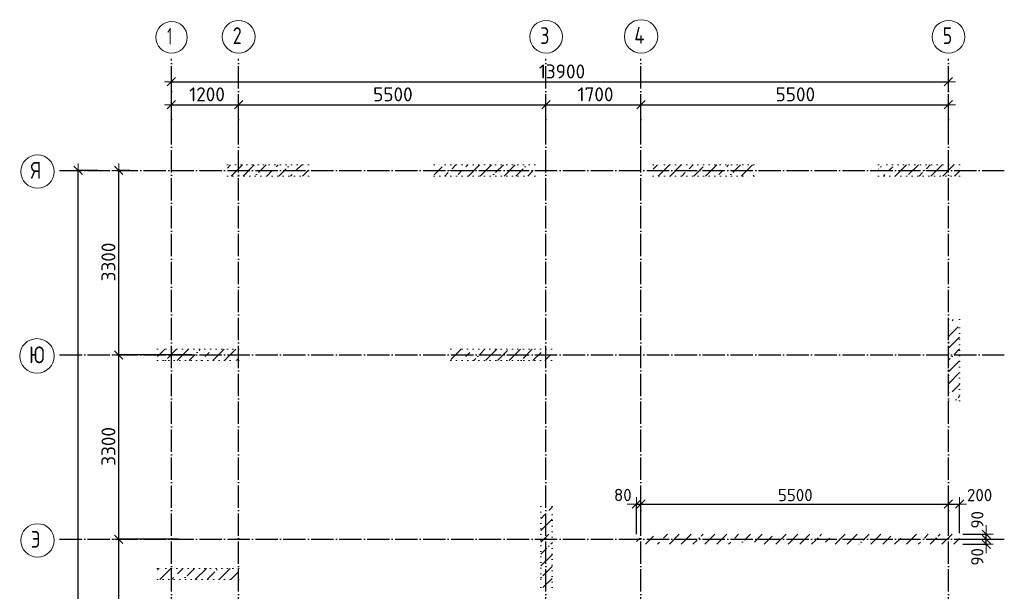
# Model space of a CAD drawing. Header units: millimetres. Extents: x -2725 to 73478, y 45740 to 74643.
# Tile 8 of 15: x -2715 to 14900, y 60249 to 70478. Entities that reach past the tile are written whole.
import ezdxf

# ---------------------------------------------------------------- set-up
doc = ezdxf.new("R2010")
doc.units = ezdxf.units.MM
doc.header["$PDMODE"] = 65
for name, pattern in [('______11', [500, 400, -50, 0, -50]), ('______3', [500, 400, -100]), ('______5', [1100, 800, -100, 100, -100]), ('______9', [100, 0, -100])]:
    doc.linetypes.add(name, pattern=pattern)
for name, color, linetype, lineweight in [('Балка_ общее', 7, '______3', 13), ('Колонна (1)', 7, 'Continuous', 35), ('Колонна (2)', 7, 'Continuous', 35), ('Размерная линия_ общее', 7, 'Continuous', 13), ('Стена_ общее', 7, 'Continuous', 35)]:
    doc.layers.add(name, color=color, linetype=linetype, lineweight=lineweight)
doc.layers.add('Осевая линия_ общее', color=7, linetype='______5', lineweight=13, true_color=0xa0a0a0)
doc.styles.add('ISOCPEUR', font='ISOCPEUR')
doc.dimstyles.new('DIMSTYLE_2', dxfattribs={"dimtxt": 250, "dimasz": 250, "dimexe": 0, "dimexo": 0, "dimgap": 125, "dimtad": 2, "dimdec": 0, "dimrnd": 5, "dimzin": 12, "dimdsep": 46, "dimtxsty": 'ISOCPEUR', "dimblk1": 'ALL_ML_STRICH', "dimblk2": 'ALL_ML_STRICH', "dimsah": 1, "dimcen": 0, "dimclrd": 7, "dimclre": 256, "dimclrt": 7, "dimadec": 0, "dimazin": 0, "dimtfac": 1, "dimtdec": 0, "dimtix": 1, "dimtmove": 2, "dimatfit": 3, "dimfxl": 0, "dimtzin": 0, "dimlwd": 0, "dimlwe": -3, "dimarcsym": 0})
doc.dimstyles.new('DIMSTYLE_3', dxfattribs={"dimtxt": 250, "dimasz": 250, "dimexe": 0, "dimexo": 0, "dimgap": 125, "dimtad": 2, "dimdec": 0, "dimrnd": 5, "dimzin": 12, "dimdsep": 46, "dimtxsty": 'ISOCPEUR', "dimblk1": 'ALL_ML_STRICH', "dimblk2": 'ALL_ML_STRICH', "dimsah": 1, "dimcen": 0, "dimclrd": 7, "dimclre": 256, "dimclrt": 7, "dimadec": 0, "dimazin": 0, "dimtfac": 1, "dimtdec": 0, "dimtix": 1, "dimtmove": 2, "dimatfit": 3, "dimfxl": 0, "dimtzin": 0, "dimlwd": 0, "dimlwe": -3, "dimarcsym": 0})
doc.dimstyles.new('DIMSTYLE_6', dxfattribs={"dimtxt": 220, "dimasz": 250, "dimexe": 0, "dimexo": 0, "dimgap": 110, "dimtad": 2, "dimdec": 0, "dimrnd": 5, "dimzin": 12, "dimdsep": 46, "dimtxsty": 'ISOCPEUR', "dimblk1": 'ALL_ML_STRICH', "dimblk2": 'ALL_ML_STRICH', "dimsah": 1, "dimcen": 0, "dimclrd": 7, "dimclre": 256, "dimclrt": 7, "dimadec": 0, "dimazin": 0, "dimtfac": 1, "dimtdec": 0, "dimtix": 1, "dimtmove": 2, "dimatfit": 3, "dimfxl": 0, "dimtzin": 0, "dimlwd": 0, "dimlwe": -3, "dimarcsym": 0})
doc.dimstyles.new('DIMSTYLE_9', dxfattribs={"dimtxt": 220, "dimasz": 250, "dimexe": 0, "dimexo": 0, "dimgap": 110, "dimtad": 2, "dimdec": 0, "dimrnd": 5, "dimzin": 12, "dimdsep": 46, "dimtxsty": 'ISOCPEUR', "dimblk1": 'ALL_ML_STRICH', "dimblk2": 'ALL_ML_STRICH', "dimsah": 1, "dimcen": 0, "dimclrd": 7, "dimclre": 256, "dimclrt": 7, "dimadec": 0, "dimazin": 0, "dimtfac": 1, "dimtdec": 0, "dimtix": 1, "dimtmove": 2, "dimatfit": 3, "dimfxl": 0, "dimtvp": 1.2, "dimtzin": 0, "dimlwd": 0, "dimlwe": -3, "dimarcsym": 0})
pattern_1 = [(45, (0, 0), (-212.132, 212.132), [400, -50, 0, -50]), (45, (-106.07, 106.07), (-212.132, 212.132), [800, -100, 100, -100])]

# ---------------------------------------------------------------- blocks, each defined once
blk = doc.blocks.new('ALL_ML_STRICH')
at = {"color": 0, "linetype": 'ByBlock', "lineweight": -2}
for p, q in [((-1, 0), (0.5, 0)), ((-0.3, -0.3), (0.3, 0.3)), ((0, -0.5), (0, 0.5))]:
    blk.add_line(p, q, dxfattribs=at)
blk = doc.blocks.new('*D3')
at = {"layer": 'DEFPOINTS', "color": 7, "linetype": 'Continuous', "lineweight": 13, "transparency": 33554687}
for p in [(0, 69367), (13900, 69206), (0, 69000)]:
    blk.add_point(p, dxfattribs=at)
at = {"layer": 'Балка_ общее', "color": 251, "linetype": 'Continuous', "lineweight": -2, "true_color": 0x656565, "transparency": 33554687}
for p, q in [((0, 69010), (0, 69367)), ((13900, 69196), (13900, 69367))]:
    blk.add_line(p, q, dxfattribs=at)
at = {"layer": 'Балка_ общее', "color": 7, "linetype": 'Continuous', "lineweight": -2, "transparency": 33554687}
blk.add_line((0, 69367), (13900, 69367), dxfattribs=at)
at = {"layer": 'Балка_ общее', "color": 7, "linetype": 'Continuous', "lineweight": 13, "transparency": 33554687, "xscale": 250, "yscale": 250, "zscale": 250, "rotation": 180}
blk.add_blockref('ALL_ML_STRICH', (0, 69367), dxfattribs=at)
at = {"layer": 'Балка_ общее', "color": 7, "linetype": 'Continuous', "lineweight": 13, "transparency": 33554687, "xscale": 250, "yscale": 250, "zscale": 250}
blk.add_blockref('ALL_ML_STRICH', (13900, 69367), dxfattribs=at)
at = {"layer": 'Балка_ общее', "color": 7, "linetype": 'Continuous', "lineweight": 13, "transparency": 33554687, "insert": (6987, 69552), "char_height": 250, "width": 1250, "attachment_point": 5, "style": 'ISOCPEUR'}
blk.add_mtext('\\A1;{13900}', dxfattribs=at)
blk = doc.blocks.new('*D4')
at = {"layer": 'DEFPOINTS', "color": 7, "linetype": 'Continuous', "lineweight": 13, "transparency": 33554687}
for p in [(0, 68957), (1200, 68528), (0, 68360)]:
    blk.add_point(p, dxfattribs=at)
at = {"layer": 'Балка_ общее', "color": 251, "linetype": 'Continuous', "lineweight": -2, "true_color": 0x656565, "transparency": 33554687}
for p, q in [((0, 68370), (0, 68957)), ((1200, 68538), (1200, 68957))]:
    blk.add_line(p, q, dxfattribs=at)
at = {"layer": 'Балка_ общее', "color": 7, "linetype": 'Continuous', "lineweight": -2, "transparency": 33554687}
blk.add_line((0, 68957), (1200, 68957), dxfattribs=at)
at = {"layer": 'Балка_ общее', "color": 7, "linetype": 'Continuous', "lineweight": 13, "transparency": 33554687, "xscale": 250, "yscale": 250, "zscale": 250, "rotation": 180}
blk.add_blockref('ALL_ML_STRICH', (0, 68957), dxfattribs=at)
at = {"layer": 'Балка_ общее', "color": 7, "linetype": 'Continuous', "lineweight": 13, "transparency": 33554687, "xscale": 250, "yscale": 250, "zscale": 250}
blk.add_blockref('ALL_ML_STRICH', (1200, 68957), dxfattribs=at)
at = {"layer": 'Балка_ общее', "color": 7, "linetype": 'Continuous', "lineweight": 13, "transparency": 33554687, "insert": (637, 69142), "char_height": 250, "width": 1000, "attachment_point": 5, "style": 'ISOCPEUR'}
blk.add_mtext('\\A1;{1200}', dxfattribs=at)
blk = doc.blocks.new('*D5')
at = {"layer": 'DEFPOINTS', "color": 7, "linetype": 'Continuous', "lineweight": 13, "transparency": 33554687}
for p in [(1200, 68957), (1200, 68528), (6700, 68569)]:
    blk.add_point(p, dxfattribs=at)
at = {"layer": 'Балка_ общее', "color": 251, "linetype": 'Continuous', "lineweight": -2, "true_color": 0x656565, "transparency": 33554687}
for p, q in [((1200, 68538), (1200, 68957)), ((6700, 68559), (6700, 68957))]:
    blk.add_line(p, q, dxfattribs=at)
at = {"layer": 'Балка_ общее', "color": 7, "linetype": 'Continuous', "lineweight": -2, "transparency": 33554687}
blk.add_line((1200, 68957), (6700, 68957), dxfattribs=at)
at = {"layer": 'Балка_ общее', "color": 7, "linetype": 'Continuous', "lineweight": 13, "transparency": 33554687, "xscale": 250, "yscale": 250, "zscale": 250, "rotation": 180}
blk.add_blockref('ALL_ML_STRICH', (1200, 68957), dxfattribs=at)
at = {"layer": 'Балка_ общее', "color": 7, "linetype": 'Continuous', "lineweight": 13, "transparency": 33554687, "xscale": 250, "yscale": 250, "zscale": 250}
blk.add_blockref('ALL_ML_STRICH', (6700, 68957), dxfattribs=at)
at = {"layer": 'Балка_ общее', "color": 7, "linetype": 'Continuous', "lineweight": 13, "transparency": 33554687, "insert": (3962, 69142), "char_height": 250, "width": 1000, "attachment_point": 5, "style": 'ISOCPEUR'}
blk.add_mtext('\\A1;{5500}', dxfattribs=at)
blk = doc.blocks.new('*D6')
at = {"layer": 'DEFPOINTS', "color": 7, "linetype": 'Continuous', "lineweight": 13, "transparency": 33554687}
for p in [(6700, 68957), (6700, 68569), (8400, 68528)]:
    blk.add_point(p, dxfattribs=at)
at = {"layer": 'Балка_ общее', "color": 251, "linetype": 'Continuous', "lineweight": -2, "true_color": 0x656565, "transparency": 33554687}
for p, q in [((6700, 68559), (6700, 68957)), ((8400, 68538), (8400, 68957))]:
    blk.add_line(p, q, dxfattribs=at)
at = {"layer": 'Балка_ общее', "color": 7, "linetype": 'Continuous', "lineweight": -2, "transparency": 33554687}
blk.add_line((6700, 68957), (8400, 68957), dxfattribs=at)
at = {"layer": 'Балка_ общее', "color": 7, "linetype": 'Continuous', "lineweight": 13, "transparency": 33554687, "xscale": 250, "yscale": 250, "zscale": 250, "rotation": 180}
blk.add_blockref('ALL_ML_STRICH', (6700, 68957), dxfattribs=at)
at = {"layer": 'Балка_ общее', "color": 7, "linetype": 'Continuous', "lineweight": 13, "transparency": 33554687, "xscale": 250, "yscale": 250, "zscale": 250}
blk.add_blockref('ALL_ML_STRICH', (8400, 68957), dxfattribs=at)
at = {"layer": 'Балка_ общее', "color": 7, "linetype": 'Continuous', "lineweight": 13, "transparency": 33554687, "insert": (7587, 69142), "char_height": 250, "width": 1000, "attachment_point": 5, "style": 'ISOCPEUR'}
blk.add_mtext('\\A1;{1700}', dxfattribs=at)
blk = doc.blocks.new('*D7')
at = {"layer": 'DEFPOINTS', "color": 7, "linetype": 'Continuous', "lineweight": 13, "transparency": 33554687}
for p in [(8400, 68957), (8400, 68528), (13900, 68486)]:
    blk.add_point(p, dxfattribs=at)
at = {"layer": 'Балка_ общее', "color": 251, "linetype": 'Continuous', "lineweight": -2, "true_color": 0x656565, "transparency": 33554687}
for p, q in [((8400, 68538), (8400, 68957)), ((13900, 68496), (13900, 68957))]:
    blk.add_line(p, q, dxfattribs=at)
at = {"layer": 'Балка_ общее', "color": 7, "linetype": 'Continuous', "lineweight": -2, "transparency": 33554687}
blk.add_line((8400, 68957), (13900, 68957), dxfattribs=at)
at = {"layer": 'Балка_ общее', "color": 7, "linetype": 'Continuous', "lineweight": 13, "transparency": 33554687, "xscale": 250, "yscale": 250, "zscale": 250, "rotation": 180}
blk.add_blockref('ALL_ML_STRICH', (8400, 68957), dxfattribs=at)
at = {"layer": 'Балка_ общее', "color": 7, "linetype": 'Continuous', "lineweight": 13, "transparency": 33554687, "xscale": 250, "yscale": 250, "zscale": 250}
blk.add_blockref('ALL_ML_STRICH', (13900, 68957), dxfattribs=at)
at = {"layer": 'Балка_ общее', "color": 7, "linetype": 'Continuous', "lineweight": 13, "transparency": 33554687, "insert": (11162, 69142), "char_height": 250, "width": 1000, "attachment_point": 5, "style": 'ISOCPEUR'}
blk.add_mtext('\\A1;{5500}', dxfattribs=at)
blk = doc.blocks.new('*D20')
at = {"layer": 'DEFPOINTS', "color": 7, "linetype": 'Continuous', "lineweight": 13, "transparency": 33554687}
for p in [(-1306, 67780), (-1920, 46740), (-1669, 46740)]:
    blk.add_point(p, dxfattribs=at)
at = {"layer": 'Балка_ общее', "color": 251, "linetype": 'Continuous', "lineweight": -2, "true_color": 0x656565, "transparency": 33554687}
for p, q in [((-1316, 67780), (-1669, 67780)), ((-1910, 46740), (-1669, 46740))]:
    blk.add_line(p, q, dxfattribs=at)
at = {"layer": 'Балка_ общее', "color": 7, "linetype": 'Continuous', "lineweight": -2, "transparency": 33554687}
blk.add_line((-1669, 46740), (-1669, 67780), dxfattribs=at)
at = {"layer": 'Балка_ общее', "color": 7, "linetype": 'Continuous', "lineweight": 13, "transparency": 33554687, "xscale": 250, "yscale": 250, "zscale": 250}
for p, rotation in [((-1669, 67780), 90), ((-1669, 46740), 270)]:
    blk.add_blockref('ALL_ML_STRICH', p, dxfattribs=dict(at, rotation=rotation))
at = {"layer": 'Балка_ общее', "color": 7, "linetype": 'Continuous', "lineweight": 13, "transparency": 33554687, "insert": (-1819, 57285), "char_height": 250, "width": 1250, "attachment_point": 5, "rotation": 90, "style": 'ISOCPEUR'}
blk.add_mtext('\\A1;{21040}', dxfattribs=at)
blk = doc.blocks.new('*D24')
at = {"layer": 'DEFPOINTS', "color": 7, "linetype": 'Continuous', "lineweight": 13, "transparency": 33554687}
for p in [(134, 61180), (-943, 57260), (44, 57260)]:
    blk.add_point(p, dxfattribs=at)
at = {"layer": 'Балка_ общее', "color": 251, "linetype": 'Continuous', "lineweight": -2, "true_color": 0x656565, "transparency": 33554687}
for p, q in [((124, 61180), (-943, 61180)), ((34, 57260), (-943, 57260))]:
    blk.add_line(p, q, dxfattribs=at)
at = {"layer": 'Балка_ общее', "color": 7, "linetype": 'Continuous', "lineweight": -2, "transparency": 33554687}
blk.add_line((-943, 57260), (-943, 61180), dxfattribs=at)
at = {"layer": 'Балка_ общее', "color": 7, "linetype": 'Continuous', "lineweight": 13, "transparency": 33554687, "xscale": 250, "yscale": 250, "zscale": 250}
for p, rotation in [((-943, 61180), 90), ((-943, 57260), 270)]:
    blk.add_blockref('ALL_ML_STRICH', p, dxfattribs=dict(at, rotation=rotation))
at = {"layer": 'Балка_ общее', "color": 7, "linetype": 'Continuous', "lineweight": 13, "transparency": 33554687, "insert": (-1128, 59232), "char_height": 250, "width": 1000, "attachment_point": 5, "rotation": 90, "style": 'ISOCPEUR'}
blk.add_mtext('\\A1;{3920}', dxfattribs=at)
blk = doc.blocks.new('*D25')
at = {"layer": 'DEFPOINTS', "color": 7, "linetype": 'Continuous', "lineweight": 13, "transparency": 33554687}
for p in [(377, 64480), (-943, 61180), (134, 61180)]:
    blk.add_point(p, dxfattribs=at)
at = {"layer": 'Балка_ общее', "color": 251, "linetype": 'Continuous', "lineweight": -2, "true_color": 0x656565, "transparency": 33554687}
for p, q in [((367, 64480), (-943, 64480)), ((124, 61180), (-943, 61180))]:
    blk.add_line(p, q, dxfattribs=at)
at = {"layer": 'Балка_ общее', "color": 7, "linetype": 'Continuous', "lineweight": -2, "transparency": 33554687}
blk.add_line((-943, 61180), (-943, 64480), dxfattribs=at)
at = {"layer": 'Балка_ общее', "color": 7, "linetype": 'Continuous', "lineweight": 13, "transparency": 33554687, "xscale": 250, "yscale": 250, "zscale": 250}
for p, rotation in [((-943, 64480), 90), ((-943, 61180), 270)]:
    blk.add_blockref('ALL_ML_STRICH', p, dxfattribs=dict(at, rotation=rotation))
at = {"layer": 'Балка_ общее', "color": 7, "linetype": 'Continuous', "lineweight": 13, "transparency": 33554687, "insert": (-1128, 62842), "char_height": 250, "width": 1000, "attachment_point": 5, "rotation": 90, "style": 'ISOCPEUR'}
blk.add_mtext('\\A1;{3300}', dxfattribs=at)
blk = doc.blocks.new('*D26')
at = {"layer": 'DEFPOINTS', "color": 7, "linetype": 'Continuous', "lineweight": 13, "transparency": 33554687}
for p in [(-736, 67780), (-943, 64480), (377, 64480)]:
    blk.add_point(p, dxfattribs=at)
at = {"layer": 'Балка_ общее', "color": 251, "linetype": 'Continuous', "lineweight": -2, "true_color": 0x656565, "transparency": 33554687}
for p, q in [((-746, 67780), (-943, 67780)), ((367, 64480), (-943, 64480))]:
    blk.add_line(p, q, dxfattribs=at)
at = {"layer": 'Балка_ общее', "color": 7, "linetype": 'Continuous', "lineweight": -2, "transparency": 33554687}
blk.add_line((-943, 64480), (-943, 67780), dxfattribs=at)
at = {"layer": 'Балка_ общее', "color": 7, "linetype": 'Continuous', "lineweight": 13, "transparency": 33554687, "xscale": 250, "yscale": 250, "zscale": 250}
for p, rotation in [((-943, 67780), 90), ((-943, 64480), 270)]:
    blk.add_blockref('ALL_ML_STRICH', p, dxfattribs=dict(at, rotation=rotation))
at = {"layer": 'Балка_ общее', "color": 7, "linetype": 'Continuous', "lineweight": 13, "transparency": 33554687, "insert": (-1128, 66142), "char_height": 250, "width": 1000, "attachment_point": 5, "rotation": 90, "style": 'ISOCPEUR'}
blk.add_mtext('\\A1;{3300}', dxfattribs=at)
blk = doc.blocks.new('*D136')
at = {"layer": 'DEFPOINTS', "color": 7, "linetype": 'Continuous', "lineweight": 13, "transparency": 33554687}
for p in [(14140, 61180), (14140, 61090), (14576, 61090)]:
    blk.add_point(p, dxfattribs=at)
at = {"layer": 'Размерная линия_ общее', "color": 253, "linetype": 'Continuous', "lineweight": -2, "true_color": 0xa0a0a0, "transparency": 33554687}
for p, q in [((14160, 61180), (14576, 61180)), ((14160, 61090), (14576, 61090))]:
    blk.add_line(p, q, dxfattribs=at)
at = {"layer": 'Размерная линия_ общее', "color": 7, "linetype": 'Continuous', "lineweight": -2, "transparency": 33554687}
blk.add_line((14576, 61090), (14576, 61180), dxfattribs=at)
at = {"layer": 'Размерная линия_ общее', "color": 7, "linetype": 'Continuous', "lineweight": 13, "transparency": 33554687, "xscale": 250, "yscale": 250, "zscale": 250}
for p, rotation in [((14576, 61090), 270), ((14576, 61180), 90)]:
    blk.add_blockref('ALL_ML_STRICH', p, dxfattribs=dict(at, rotation=rotation))
at = {"layer": 'Размерная линия_ общее', "color": 7, "linetype": 'Continuous', "lineweight": 13, "transparency": 33554687, "insert": (14417, 60866), "char_height": 220, "width": 440, "attachment_point": 5, "rotation": 90, "style": 'ISOCPEUR'}
blk.add_mtext('\\A1;{90}', dxfattribs=at)
blk = doc.blocks.new('*D137')
at = {"layer": 'DEFPOINTS', "color": 7, "linetype": 'Continuous', "lineweight": 13, "transparency": 33554687}
for p in [(14140, 61270), (14140, 61180), (14576, 61180)]:
    blk.add_point(p, dxfattribs=at)
at = {"layer": 'Размерная линия_ общее', "color": 253, "linetype": 'Continuous', "lineweight": -2, "true_color": 0xa0a0a0, "transparency": 33554687}
for p, q in [((14160, 61270), (14576, 61270)), ((14160, 61180), (14576, 61180))]:
    blk.add_line(p, q, dxfattribs=at)
at = {"layer": 'Размерная линия_ общее', "color": 7, "linetype": 'Continuous', "lineweight": -2, "transparency": 33554687}
blk.add_line((14576, 61180), (14576, 61270), dxfattribs=at)
at = {"layer": 'Размерная линия_ общее', "color": 7, "linetype": 'Continuous', "lineweight": 13, "transparency": 33554687, "xscale": 250, "yscale": 250, "zscale": 250}
for p, rotation in [((14576, 61180), 270), ((14576, 61270), 90)]:
    blk.add_blockref('ALL_ML_STRICH', p, dxfattribs=dict(at, rotation=rotation))
at = {"layer": 'Размерная линия_ общее', "color": 7, "linetype": 'Continuous', "lineweight": 13, "transparency": 33554687, "insert": (14417, 61529), "char_height": 220, "width": 440, "attachment_point": 5, "rotation": 90, "style": 'ISOCPEUR'}
blk.add_mtext('\\A1;{90}', dxfattribs=at)
blk = doc.blocks.new('*D146')
at = {"layer": 'DEFPOINTS', "color": 7, "linetype": 'Continuous', "lineweight": 13, "transparency": 33554687}
for p in [(8320, 61811), (8320, 61250), (8400, 61250)]:
    blk.add_point(p, dxfattribs=at)
at = {"layer": 'Размерная линия_ общее', "color": 253, "linetype": 'Continuous', "lineweight": -2, "true_color": 0xa0a0a0, "transparency": 33554687}
for p, q in [((8320, 61270), (8320, 61811)), ((8400, 61270), (8400, 61811))]:
    blk.add_line(p, q, dxfattribs=at)
at = {"layer": 'Размерная линия_ общее', "color": 7, "linetype": 'Continuous', "lineweight": -2, "transparency": 33554687}
blk.add_line((8320, 61811), (8400, 61811), dxfattribs=at)
at = {"layer": 'Размерная линия_ общее', "color": 7, "linetype": 'Continuous', "lineweight": 13, "transparency": 33554687, "xscale": 250, "yscale": 250, "zscale": 250}
blk.add_blockref('ALL_ML_STRICH', (8400, 61811), dxfattribs=at)
at = {"layer": 'Размерная линия_ общее', "color": 7, "linetype": 'Continuous', "lineweight": 13, "transparency": 33554687, "xscale": 250, "yscale": 250, "zscale": 250, "rotation": 180}
blk.add_blockref('ALL_ML_STRICH', (8320, 61811), dxfattribs=at)
at = {"layer": 'Размерная линия_ общее', "color": 7, "linetype": 'Continuous', "lineweight": 13, "transparency": 33554687, "insert": (8075, 61973), "char_height": 220, "width": 440, "attachment_point": 5, "style": 'ISOCPEUR'}
blk.add_mtext('\\A1;{80}', dxfattribs=at)
blk = doc.blocks.new('*D147')
at = {"layer": 'DEFPOINTS', "color": 7, "linetype": 'Continuous', "lineweight": 13, "transparency": 33554687}
for p in [(8400, 61811), (8400, 61250), (13900, 61270)]:
    blk.add_point(p, dxfattribs=at)
at = {"layer": 'Размерная линия_ общее', "color": 253, "linetype": 'Continuous', "lineweight": -2, "true_color": 0xa0a0a0, "transparency": 33554687}
for p, q in [((8400, 61270), (8400, 61811)), ((13900, 61290), (13900, 61811))]:
    blk.add_line(p, q, dxfattribs=at)
at = {"layer": 'Размерная линия_ общее', "color": 7, "linetype": 'Continuous', "lineweight": -2, "transparency": 33554687}
blk.add_line((8400, 61811), (13900, 61811), dxfattribs=at)
at = {"layer": 'Размерная линия_ общее', "color": 7, "linetype": 'Continuous', "lineweight": 13, "transparency": 33554687, "xscale": 250, "yscale": 250, "zscale": 250, "rotation": 180}
blk.add_blockref('ALL_ML_STRICH', (8400, 61811), dxfattribs=at)
at = {"layer": 'Размерная линия_ общее', "color": 7, "linetype": 'Continuous', "lineweight": 13, "transparency": 33554687, "xscale": 250, "yscale": 250, "zscale": 250}
blk.add_blockref('ALL_ML_STRICH', (13900, 61811), dxfattribs=at)
at = {"layer": 'Размерная линия_ общее', "color": 7, "linetype": 'Continuous', "lineweight": 13, "transparency": 33554687, "insert": (11161, 61971), "char_height": 220, "width": 880, "attachment_point": 5, "style": 'ISOCPEUR'}
blk.add_mtext('\\A1;{5500}', dxfattribs=at)
blk = doc.blocks.new('*D148')
at = {"layer": 'DEFPOINTS', "color": 7, "linetype": 'Continuous', "lineweight": 13, "transparency": 33554687}
for p in [(13900, 61811), (13900, 61270), (14100, 61270)]:
    blk.add_point(p, dxfattribs=at)
at = {"layer": 'Размерная линия_ общее', "color": 253, "linetype": 'Continuous', "lineweight": -2, "true_color": 0xa0a0a0, "transparency": 33554687}
for p, q in [((13900, 61290), (13900, 61811)), ((14100, 61290), (14100, 61811))]:
    blk.add_line(p, q, dxfattribs=at)
at = {"layer": 'Размерная линия_ общее', "color": 7, "linetype": 'Continuous', "lineweight": -2, "transparency": 33554687}
blk.add_line((13900, 61811), (14100, 61811), dxfattribs=at)
at = {"layer": 'Размерная линия_ общее', "color": 7, "linetype": 'Continuous', "lineweight": 13, "transparency": 33554687, "xscale": 250, "yscale": 250, "zscale": 250, "rotation": 180}
blk.add_blockref('ALL_ML_STRICH', (13900, 61811), dxfattribs=at)
at = {"layer": 'Размерная линия_ общее', "color": 7, "linetype": 'Continuous', "lineweight": 13, "transparency": 33554687, "xscale": 250, "yscale": 250, "zscale": 250}
blk.add_blockref('ALL_ML_STRICH', (14100, 61811), dxfattribs=at)
at = {"layer": 'Размерная линия_ общее', "color": 7, "linetype": 'Continuous', "lineweight": 13, "transparency": 33554687, "insert": (14458, 61971), "char_height": 220, "width": 660, "attachment_point": 5, "style": 'ISOCPEUR'}
blk.add_mtext('\\A1;{200}', dxfattribs=at)

msp = doc.modelspace()

# ---------------------------------------------------------------- hatches: boundary and pattern name
at = {"layer": 'Колонна (1)', "lineweight": 18, "transparency": 33554687}
h = msp.add_hatch(dxfattribs=at)
h.set_pattern_fill('__________539', color=256, scale=100, style=0, pattern_type=2)
h.set_pattern_definition(pattern_1)
h.paths.add_polyline_path([(2450, 67880), (1000, 67880), (1000, 67680), (2450, 67680)], flags=0)
h = msp.add_hatch(dxfattribs=at)
h.set_pattern_fill('__________539', color=256, scale=100, style=0, pattern_type=2)
h.set_pattern_definition(pattern_1)
h.paths.add_polyline_path([(6500, 67880), (4700, 67880), (4700, 67680), (6500, 67680)], flags=0)
h = msp.add_hatch(dxfattribs=at)
h.set_pattern_fill('__________539', color=256, scale=100, style=0, pattern_type=2)
h.set_pattern_definition(pattern_1)
h.paths.add_polyline_path([(10420, 67880), (8620, 67880), (8620, 67680), (10420, 67680)], flags=0)
h = msp.add_hatch(dxfattribs=at)
h.set_pattern_fill('__________539', color=256, scale=100, style=0, pattern_type=2)
h.set_pattern_definition(pattern_1)
h.paths.add_polyline_path([(14100, 67880), (12650, 67880), (12650, 67680), (14100, 67680)], flags=0)
h = msp.add_hatch(dxfattribs=at)
h.set_pattern_fill('__________539', color=256, scale=100, style=0, pattern_type=2)
h.set_pattern_definition(pattern_1)
h.paths.add_polyline_path([(14100, 63660), (14100, 65110), (13900, 65110), (13900, 63660)], flags=0)
h = msp.add_hatch(dxfattribs=at)
h.set_pattern_fill('__________539', color=256, scale=100, style=0, pattern_type=2)
h.set_pattern_definition(pattern_1)
h.paths.add_polyline_path([(1200, 64580), (-250, 64580), (-250, 64380), (1200, 64380)], flags=0)
h = msp.add_hatch(dxfattribs=at)
h.set_pattern_fill('__________539', color=256, scale=100, style=0, pattern_type=2)
h.set_pattern_definition(pattern_1)
h.paths.add_polyline_path([(6800, 64580), (5000, 64580), (5000, 64380), (6800, 64380)], flags=0)
h = msp.add_hatch(dxfattribs=at)
h.set_pattern_fill('__________539', color=256, scale=100, style=0, pattern_type=2)
h.set_pattern_definition(pattern_1)
h.paths.add_polyline_path([(1200, 60660), (-250, 60660), (-250, 60460), (1200, 60460)], flags=0)
at = {"layer": 'Колонна (2)', "lineweight": 18, "transparency": 33554687}
h = msp.add_hatch(dxfattribs=at)
h.set_pattern_fill('__________539', color=256, scale=100, style=0, pattern_type=2)
h.set_pattern_definition(pattern_1)
h.paths.add_polyline_path([(6610, 61765), (6610, 60315), (6810, 60315), (6810, 61765)], flags=0)
at = {"layer": 'Стена_ общее', "linetype": 'Continuous', "lineweight": 18, "transparency": 33554687}
h = msp.add_hatch(dxfattribs=at)
h.set_pattern_fill('__________539', scale=100, style=0, pattern_type=2)
h.set_pattern_definition(pattern_1)
h.paths.add_polyline_path([(8320, 61090), (14100, 61090), (14100, 61270), (8320, 61270)], flags=0)

# ---------------------------------------------------------------- linework, layer by layer
at = {"layer": 'Колонна (1)', "color": 7, "linetype": '______9', "lineweight": 13, "transparency": 33554687}
for p, q in [((2450, 67880), (1000, 67880)), ((1000, 67880), (1000, 67680)), ((2450, 67680), (2450, 67880)), ((6500, 67880), (4700, 67880)), ((4700, 67880), (4700, 67680)), ((6500, 67680), (6500, 67880)), ((10420, 67880), (8620, 67880)), ((8620, 67880), (8620, 67680)), ((10420, 67680), (10420, 67880)), ((14100, 67880), (12650, 67880)), ((12650, 67880), (12650, 67680)), ((14100, 67680), (14100, 67880)), ((1000, 67680), (2450, 67680)), ((4700, 67680), (6500, 67680)), ((8620, 67680), (10420, 67680)), ((12650, 67680), (14100, 67680)), ((14100, 65110), (13900, 65110)), ((13900, 65110), (13900, 63660)), ((14100, 63660), (14100, 65110)), ((1200, 64580), (-250, 64580)), ((-250, 64580), (-250, 64380)), ((1200, 64380), (1200, 64580)), ((6800, 64580), (5000, 64580)), ((5000, 64580), (5000, 64380)), ((6800, 64380), (6800, 64580)), ((-250, 64380), (1200, 64380)), ((5000, 64380), (6800, 64380)), ((13900, 63660), (14100, 63660)), ((1200, 60660), (-250, 60660)), ((-250, 60660), (-250, 60460)), ((1200, 60460), (1200, 60660)), ((-250, 60460), (1200, 60460))]:
    msp.add_line(p, q, dxfattribs=at)
at = {"layer": 'Колонна (2)', "color": 7, "linetype": '______9', "lineweight": 13, "transparency": 33554687}
for p, q in [((6610, 61765), (6610, 60315)), ((6810, 61765), (6610, 61765)), ((6810, 60315), (6810, 61765)), ((6610, 60315), (6810, 60315))]:
    msp.add_line(p, q, dxfattribs=at)
at = {"layer": 'Осевая линия_ общее', "color": 253, "linetype": '______11', "lineweight": -3, "true_color": 0xa0a0a0, "transparency": 33554687}
for p, q in [((0, 45740), (0, 69780)), ((0, 45740), (0, 69780)), ((1200, 45740), (1200, 69780)), ((1200, 45740), (1200, 69780)), ((6700, 45740), (6700, 69780)), ((6700, 45740), (6700, 69780)), ((8400, 45740), (8400, 69780)), ((8400, 45740), (8400, 69780)), ((13900, 45740), (13900, 69780)), ((13900, 45740), (13900, 69780)), ((-2000, 67780), (-2000, 67780)), ((-2000, 67780), (14900, 67780)), ((-2000, 67780), (-2000, 67780)), ((-2000, 67780), (14900, 67780)), ((-2000, 64480), (-2000, 64480)), ((-2000, 64480), (14900, 64480)), ((-2000, 64480), (-2000, 64480)), ((-2000, 64480), (14900, 64480)), ((-2000, 61180), (-2000, 61180)), ((-2000, 61180), (14900, 61180)), ((-2000, 61180), (-2000, 61180)), ((-2000, 61180), (14900, 61180))]:
    msp.add_line(p, q, dxfattribs=at)
at = {"layer": 'Осевая линия_ общее', "color": 7, "linetype": 'Continuous', "lineweight": 13, "transparency": 33554687}
for centre, radius in [((1202.4, 70172.9), 292.4), ((6702.4, 70172.9), 292.4), ((8401.3, 70179.3), 298.8), ((13902.4, 70172.9), 292.4), ((1.9, 70162.4), 281.9), ((-2396.2, 67760.5), 298.8), ((-2405.5, 64460.5), 309.5), ((-2396.2, 61160.5), 298.8)]:
    msp.add_circle(centre, radius, dxfattribs=at)

# ---------------------------------------------------------------- texts
at = {"layer": 'Осевая линия_ общее', "color": 7, "linetype": 'Continuous', "lineweight": 13, "transparency": 33554687, "char_height": 300, "attachment_point": 7, "style": 'ISOCPEUR'}
for s, insert, width in [('\\W0.56;1', (-73.1, 70031.9), 233.333), ('\\W0.78;2', (1097.4, 70042.4), 326.407), ('\\W0.78;3', (6597.4, 70042.4), 326.407), ('\\W0.80;4', (8281.3, 70048.8), 359.833), ('\\W0.78;5', (13797.4, 70042.4), 326.407), ('\\W0.80;Я', (-2516.2, 67630), 359.833), ('\\W0.83;Ю', (-2548, 64330), 408.873), ('\\W0.80;Э', (-2516.2, 61030), 359.833)]:
    msp.add_mtext(s, dxfattribs=dict(at, insert=insert, width=width))

# ---------------------------------------------------------------- dimensions: what is measured, and where the dimension line sits
at = {"layer": 'Балка_ общее', "color": 7, "linetype": 'Continuous', "lineweight": 13, "transparency": 33554687}
for base, p1, p2, dimstyle, picture, middle in [((13900, 69367.3), (0, 69010), (13900, 69195.9), 'DIMSTYLE_2', '*D3', (6987.5, 69552.3)), ((1200, 68957.3), (0, 68370), (1200, 68537.8), 'DIMSTYLE_3', '*D4', (637.5, 69142.3)), ((6700, 68957.3), (1200, 68537.8), (6700, 68559.4), 'DIMSTYLE_3', '*D5', (3962.5, 69142.3)), ((8400, 68957.3), (6700, 68559.4), (8400, 68537.8), 'DIMSTYLE_3', '*D6', (7587.5, 69142.3)), ((13900, 68957.3), (8400, 68537.8), (13900, 68496.2), 'DIMSTYLE_3', '*D7', (11162.5, 69142.3))]:
    dim = msp.add_linear_dim(base=base, p1=p1, p2=p2, dimstyle=dimstyle, override={"dimpost": '<>', "dimclrd": 7, "dimclre": 251, "dimclrt": 7, "dimlwd": 0, "dimlwe": 65533}, dxfattribs=at)
    dim.commit()
    dim.dimension.update_dxf_attribs({"geometry": picture, "text_midpoint": middle, "dimtype": 160})
for base, p1, p2, picture, middle in [((-1668.6, 67780), (-1910, 46740), (-1316.2, 67780), '*D20', (-1818.6, 57285)), ((-943.1, 67780), (366.9, 64480), (-746.2, 67780), '*D26', (-1128.1, 66142.5)), ((-943.1, 64480), (123.5, 61180), (366.9, 64480), '*D25', (-1128.1, 62842.5)), ((-943.1, 61180), (34.1, 57260), (123.5, 61180), '*D24', (-1128.1, 59232.5))]:
    dim = msp.add_linear_dim(base=base, p1=p1, p2=p2, angle=90, dimstyle='DIMSTYLE_3', override={"dimpost": '<>', "dimclrd": 7, "dimclre": 251, "dimclrt": 7, "dimlwd": 0, "dimlwe": 65533}, dxfattribs=at)
    dim.commit()
    dim.dimension.update_dxf_attribs({"geometry": picture, "text_midpoint": middle, "dimtype": 160})
at = {"layer": 'Размерная линия_ общее', "color": 7, "linetype": 'Continuous', "lineweight": 13, "transparency": 33554687}
for base, p1, p2, dimstyle, picture, middle in [((8400, 61811.2), (8320, 61270), (8400, 61270), 'DIMSTYLE_9', '*D146', (8074.8, 61973.3)), ((13900, 61811.2), (8400, 61270), (13900, 61290), 'DIMSTYLE_6', '*D147', (11161, 61971.2)), ((14100, 61811.2), (13900, 61290), (14100, 61290), 'DIMSTYLE_9', '*D148', (14458.4, 61971))]:
    dim = msp.add_linear_dim(base=base, p1=p1, p2=p2, dimstyle=dimstyle, override={"dimpost": '<>', "dimclrd": 7, "dimclre": 253, "dimclrt": 7, "dimlwd": 0, "dimlwe": 65533}, dxfattribs=at)
    dim.commit()
    dim.dimension.update_dxf_attribs({"geometry": picture, "text_midpoint": middle, "dimtype": 160})
for base, p1, p2, picture, middle in [((14576.1, 61270), (14160, 61180), (14160, 61270), '*D137', (14416.8, 61528.5)), ((14576.1, 61180), (14160, 61090), (14160, 61180), '*D136', (14416.5, 60865.7))]:
    dim = msp.add_linear_dim(base=base, p1=p1, p2=p2, angle=90, dimstyle='DIMSTYLE_9', override={"dimpost": '<>', "dimclrd": 7, "dimclre": 253, "dimclrt": 7, "dimlwd": 0, "dimlwe": 65533}, dxfattribs=at)
    dim.commit()
    dim.dimension.update_dxf_attribs({"geometry": picture, "text_midpoint": middle, "dimtype": 160})

doc.saveas('drawing.dxf')
